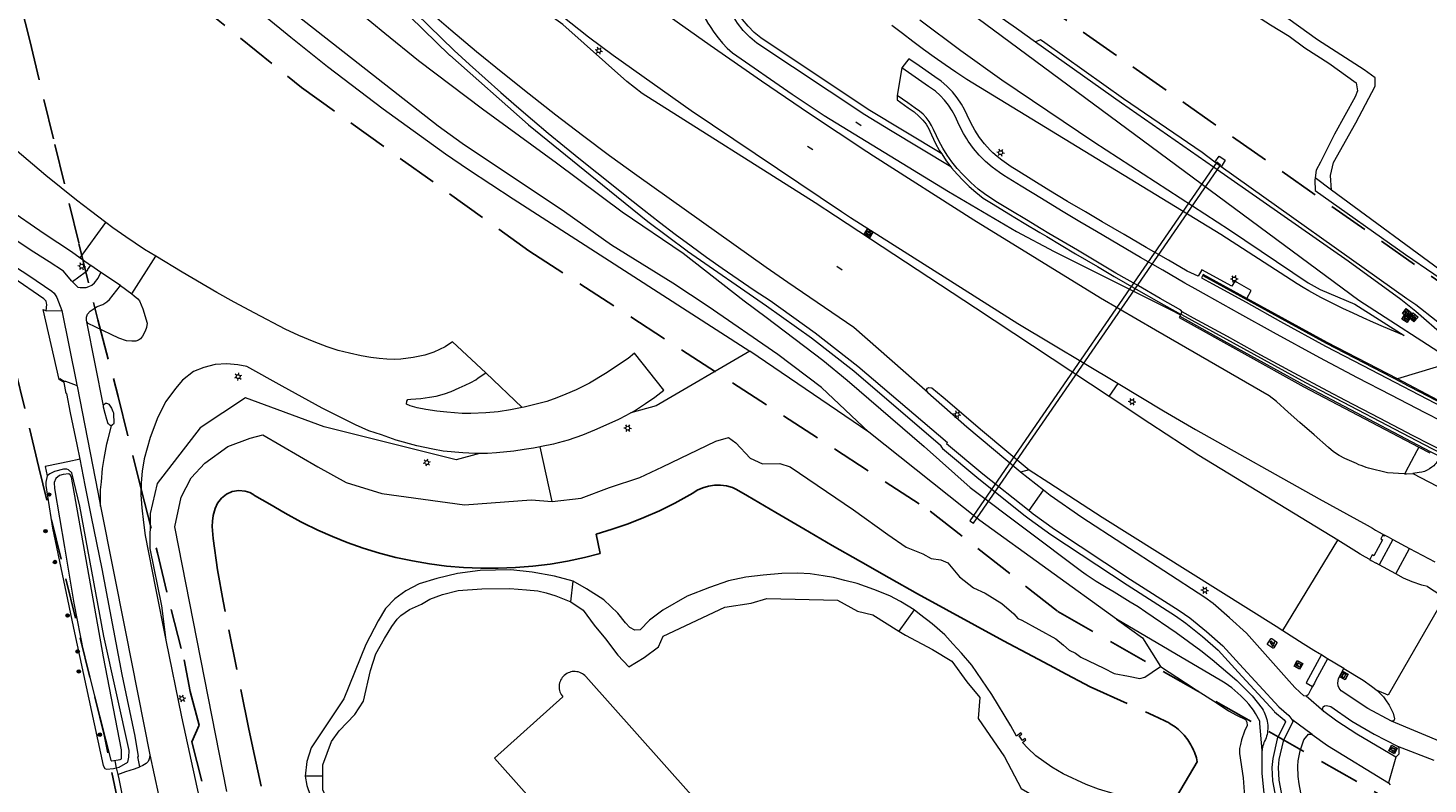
# Model space of a CAD drawing. Header units: metres. Extents: x 89872 to 94585, y 463299 to 469000.
# Tile 59 of 230: x 90674 to 90894, y 464635 to 464753. Entities that reach past the tile are written whole.
import ezdxf
from ezdxf.enums import TextEntityAlignment as Align

# ---------------------------------------------------------------- set-up
doc = ezdxf.new("R2010")
doc.units = ezdxf.units.M
doc.linetypes.add('HIDDEN', pattern=[9.525, 6.35, -3.175])
doc.layers.get('0').update_dxf_attribs({"linetype": 'CONTINUOUS'})
for name, color, linetype, lineweight in [('B-WE-BV-LEUNING-G', 251, 'CONTINUOUS', 13), ('B-WE-GR-BEPLANTING_CULTUUR-G', 251, 'CONTINUOUS', 13), ('B-WE-GR-BOOM-S', 251, 'CONTINUOUS', 13), ('B-WE-IE-TERREINAFSCHEIDING-G', 251, 'CONTINUOUS', 13), ('B-WE-IE-TERREINAFSCHEIDING_KUNSTMATIG_HEKWERK-G', 251, 'CONTINUOUS', 13), ('B-WE-KL-DATA_TELECOM_KAST-S', 251, 'CONTINUOUS', 13), ('B-WE-KL-ET_LS_OV_LICHTMAST-S', 251, 'CONTINUOUS', 13), ('B-WE-KL-GAS_PUT-S', 251, 'CONTINUOUS', 13), ('B-WE-KW-KUNSTWERK_DUIKER-G', 251, 'CONTINUOUS', 13), ('B-WE-OG-TOPOGRAFIE_BEBOUWING-GV', 251, 'CONTINUOUS', 13), ('B-WE-OG-TOPOGRAFIE_HUISNUMMER-T25', 251, 'CONTINUOUS', 13), ('B-WE-OG-TOPOGRAFIE_STRAATNAAM-T18', 251, 'CONTINUOUS', 13), ('B-WE-OG-TOPOGRAFIE_WATER-GV', 251, 'CONTINUOUS', 13), ('B-WE-VH-VERHARDING-GV', 251, 'CONTINUOUS', 13), ('B-WE-VV-VERKEERSTEKEN-G', 251, 'CONTINUOUS', 13), ('K_BALUSTRADE_0', 251, 'CONTINUOUS', 13), ('Percelen', 10, 'HIDDEN', 25), ('Q_CAMERA_0', 251, 'CONTINUOUS', 13)]:
    doc.layers.add(name, color=color, linetype=linetype, lineweight=lineweight)
doc.styles.get("Standard").update_dxf_attribs({"font": 'isocp.shx'})

# ---------------------------------------------------------------- blocks, each defined once
blk = doc.blocks.new('Q_LICHTMAST')
for points in [[(-0.26, 0.15), (-0.52, 0.3)], [(0, 0.3), (0, 0.6)], [(0.26, 0.15), (0.52, 0.3)], [(-0.26, -0.15), (-0.52, -0.3)], [(0, -0.3), (0, -0.6)], [(0.26, -0.15), (0.52, -0.3)]]:
    blk.add_lwpolyline(points)
blk.add_circle((0, 0), 0.3)
blk = doc.blocks.new('Q_TELECOM_KAST')
for points in [[(-0.5, 0.5), (0.5, 0.5), (0.5, -0.5), (-0.5, -0.5)], [(-0.26, 0.26), (0.25, 0.26), (0.25, 0.19), (-0.26, 0.19)], [(-0.26, 0.11), (0.25, 0.11), (0.25, -0.33), (-0.26, -0.33)]]:
    blk.add_lwpolyline(points, close=True)
blk.add_lwpolyline([(-0.44, 0.46), (0.44, 0.46, -0.414214), (0.46, 0.44), (0.46, -0.44, -0.414214), (0.44, -0.46), (-0.44, -0.46, -0.414214), (-0.46, -0.44), (-0.46, 0.44), (-0.46, 0.44), (-0.46, 0.45), (-0.46, 0.45), (-0.46, 0.45), (-0.46, 0.45), (-0.46, 0.45), (-0.46, 0.45), (-0.46, 0.46), (-0.46, 0.46), (-0.46, 0.46), (-0.45, 0.46), (-0.45, 0.46), (-0.45, 0.46), (-0.45, 0.46), (-0.45, 0.46), (-0.45, 0.46), (-0.44, 0.46), (-0.44, 0.46)], format="xyb")
blk.add_circle((-0.18, -0.03), 0.0354)
blk = doc.blocks.new('Q_VERKEERSBORD')
for points in [[(-0.5, 0.5), (0.5, 0.5), (0.5, -0.5), (-0.5, -0.5)], [(-0.37, 0.22), (0.36, 0.22), (0.36, -0.21), (-0.37, -0.21)]]:
    blk.add_lwpolyline(points, close=True)
for points in [[(-0.44, 0.46), (0.44, 0.46, -0.414214), (0.46, 0.44), (0.46, -0.44, -0.414214), (0.44, -0.46), (-0.44, -0.46, -0.414214), (-0.46, -0.44), (-0.46, 0.44), (-0.46, 0.44), (-0.46, 0.45), (-0.46, 0.45), (-0.46, 0.45), (-0.46, 0.45), (-0.46, 0.45), (-0.46, 0.45), (-0.46, 0.46), (-0.46, 0.46), (-0.46, 0.46), (-0.45, 0.46), (-0.45, 0.46), (-0.45, 0.46), (-0.45, 0.46), (-0.45, 0.46), (-0.45, 0.46), (-0.44, 0.46), (-0.44, 0.46)], [(-0.29, 0.16), (0.28, 0.16, -0.414214), (0.3, 0.14), (0.3, -0.13, -0.414214), (0.28, -0.16), (-0.29, -0.16, -0.414214), (-0.31, -0.13), (-0.31, 0.14), (-0.31, 0.14), (-0.31, 0.14), (-0.31, 0.14), (-0.31, 0.15), (-0.31, 0.15), (-0.31, 0.15), (-0.3, 0.15), (-0.3, 0.15), (-0.3, 0.15), (-0.3, 0.16), (-0.3, 0.16), (-0.3, 0.16), (-0.3, 0.16), (-0.29, 0.16), (-0.29, 0.16), (-0.29, 0.16), (-0.29, 0.16), (-0.29, 0.16)]]:
    blk.add_lwpolyline(points, format="xyb")
blk = doc.blocks.new('Q_GASPUT')
blk.add_lwpolyline([(-0.5, 0.5), (0.5, 0.5), (0.5, -0.5), (-0.5, -0.5)], close=True)
for points in [[(-0.44, 0.46), (0.44, 0.46, -0.414214), (0.46, 0.44), (0.46, -0.44, -0.414214), (0.44, -0.46), (-0.44, -0.46, -0.414214), (-0.46, -0.44), (-0.46, 0.44), (-0.46, 0.44), (-0.46, 0.45), (-0.46, 0.45), (-0.46, 0.45), (-0.46, 0.45), (-0.46, 0.45), (-0.46, 0.45), (-0.46, 0.46), (-0.46, 0.46), (-0.46, 0.46), (-0.45, 0.46), (-0.45, 0.46), (-0.45, 0.46), (-0.45, 0.46), (-0.45, 0.46), (-0.45, 0.46), (-0.44, 0.46), (-0.44, 0.46)], [(-0.34, 0.1, 0.380426), (-0.28, -0.18)], [(-0.01, 0.27, 0.240218), (-0.34, 0.1)], [(-0.19, 0.04, 0.853344), (-0.19, -0.03)], [(0.33, 0.11, 0.240191), (-0.01, 0.27)], [(0.18, -0.03, 0.849746), (0.18, 0.04)], [(0.27, -0.18, 0.380426), (0.33, 0.11)], [(-0.28, -0.18, 0.148452), (0.01, -0.26)], [(0.01, -0.26, 0.131742), (0.27, -0.18)]]:
    blk.add_lwpolyline(points, format="xyb")
for points in [[(-0.19, 0.04), (0.18, 0.04)], [(0.18, -0.03), (-0.19, -0.03)]]:
    blk.add_lwpolyline(points)
blk = doc.blocks.new('Camera')
for points in [[(0.406396, 62.309263), (0.406396, 77.666466)], [(2.32688, 79.587679), (17.684498, 79.587679)], [(4.920523, 75.76609), (3.047973, 71.751755), (5.555127, 70.582774), (5.555127, 64.208597), (7.11819, 64.208597), (7.11819, 69.853463), (15.095023, 66.135019), (16.967573, 70.150396), (4.920523, 75.76609)], [(19.606024, 77.666466), (19.606024, 62.309263), (19.606024, 62.309263)], [(17.684498, 60.38805), (2.32688, 60.38805)]]:
    blk.add_lwpolyline(points)
for points in [[(0.406396, 77.666466), (0.406396, 78.727092), (1.266081, 79.587679), (2.32688, 79.587679)], [(17.684498, 79.587679), (18.747382, 79.587679), (19.606024, 78.727092), (19.606024, 77.666466)], [(2.32688, 60.38805), (1.266081, 60.38805), (0.406396, 61.247594), (0.406396, 62.309263)], [(19.606024, 62.309263), (19.606024, 61.247594), (18.747382, 60.38805), (17.684498, 60.38805)]]:
    blk.add_open_spline(points, degree=3)
blk = doc.blocks.new('Q_CAMERA')
blk.add_blockref('Camera', (-0.4, -60.4))
blk = doc.blocks.new('Q_BOOM')
for radius in [0.27, 0.18, 0.09]:
    blk.add_circle((0, 0), radius)

msp = doc.modelspace()

# ---------------------------------------------------------------- linework, layer by layer
at = {"layer": 'B-WE-BV-LEUNING-G'}
msp.add_line((90889.91, 464697.71), (90896.56, 464694.24), dxfattribs=at)
for points in [[(90889.91, 464697.71), (90878.08, 464703.82), (90858.77, 464714.42)], [(90918.34, 464675.03), (90915.15, 464676.52), (90906.15, 464680.93), (90894.4, 464686.83), (90875.05, 464696.99), (90862.07, 464704.16), (90855.14, 464708.02)]]:
    msp.add_lwpolyline(points, dxfattribs=at)
at = {"layer": 'B-WE-GR-BEPLANTING_CULTUUR-G'}
for p, q in [((90878.89, 464727.89), (90876.31, 464729.79)), ((90756.59, 464679.05), (90754.73, 464687.61)), ((90759.51, 464663.28), (90759.91, 464666.55)), ((90813.39, 464662.04), (90811.01, 464658.7)), ((90688.18, 464637.26), (90688.42, 464636.21)), ((90720.59, 464635.95), (90717.81, 464635.95))]:
    msp.add_line(p, q, dxfattribs=at)
msp.add_lwpolyline([(90845.14, 464660.59), (90849.22, 464657.65), (90852.07, 464653.12)], dxfattribs=at)
at = {"layer": 'B-WE-IE-TERREINAFSCHEIDING-G'}
for q in [(90855.21, 464708.39), (90855.46, 464708.79)]:
    msp.add_line((90855.27, 464708.39), q, dxfattribs=at)
for points in [[(90918.63, 464675.62), (90914.77, 464677.43), (90894.7, 464687.28), (90874.87, 464697.62), (90855.42, 464708.31), (90855.27, 464708.39)], [(90682.51, 464685.64), (90680.57, 464685.25), (90679.33, 464684.99), (90677.05, 464684.53), (90677.37, 464683.04)]]:
    msp.add_lwpolyline(points, dxfattribs=at)
at = {"layer": 'B-WE-IE-TERREINAFSCHEIDING_KUNSTMATIG_HEKWERK-G'}
msp.add_line((90687.95, 464638.33), (90688.18, 464637.26), dxfattribs=at)
at = {"layer": 'B-WE-KW-KUNSTWERK_DUIKER-G'}
msp.add_lwpolyline([(90861.49, 464731.81), (90860.88, 464732.25), (90822.14, 464676.01), (90822.72, 464675.62), (90861.49, 464731.81)], dxfattribs=at)
at = {"layer": 'B-WE-OG-TOPOGRAFIE_BEBOUWING-GV'}
for points in [[(90782.2, 464628.71), (90761.88, 464651.55), (90761.71, 464651.72), (90761.53, 464651.87), (90761.34, 464652), (90761.13, 464652.11), (90760.91, 464652.2), (90760.69, 464652.28), (90760.46, 464652.32), (90760.22, 464652.35), (90759.99, 464652.35), (90759.75, 464652.33), (90759.52, 464652.28), (90759.3, 464652.22), (90759.08, 464652.13), (90758.87, 464652.02), (90758.67, 464651.89), (90758.49, 464651.75), (90758.32, 464651.58), (90758.17, 464651.4), (90758.04, 464651.21), (90757.92, 464651), (90757.83, 464650.78), (90757.76, 464650.56), (90757.71, 464650.33), (90757.69, 464650.09), (90757.69, 464649.86)], [(90757.69, 464649.86), (90757.71, 464649.62), (90757.75, 464649.39), (90757.82, 464649.16), (90757.9, 464648.95), (90758.01, 464648.74), (90758.14, 464648.54), (90758.29, 464648.36), (90747.53, 464638.78), (90767.48, 464616.37), (90776.02, 464623.97), (90782.42, 464616.78)]]:
    msp.add_lwpolyline(points, dxfattribs=at)
at = {"layer": 'B-WE-OG-TOPOGRAFIE_STRAATNAAM-T18'}
for p, q in [((90804.24, 464738.57), (90805.08, 464738.03)), ((90796.65, 464734.76), (90797.49, 464734.22)), ((90801.28, 464715.93), (90802.11, 464715.38))]:
    msp.add_line(p, q, dxfattribs=at)
at = {"layer": 'B-WE-OG-TOPOGRAFIE_WATER-GV'}
for p, q in [((90861.6, 464731.52), (90860.57, 464732.24)), ((90806.29, 464689.9), (90787.59, 464702.63)), ((90823.7, 464676.04), (90806.29, 464689.9)), ((90845.14, 464660.59), (90823.7, 464676.04))]:
    msp.add_line(p, q, dxfattribs=at)
for points in [[(90878.89, 464727.89), (90878.75, 464730.18), (90879.19, 464732.2), (90882.69, 464738.43), (90885.73, 464744.18), (90885.73, 464745.48), (90884.04, 464746.76), (90876.7, 464751.45), (90870.74, 464755.75), (90860.57, 464762.8), (90851.61, 464769.17), (90846.33, 464773.39), (90840.7, 464776.66), (90839.62, 464777.07), (90838.76, 464776.72), (90837.94, 464775.91), (90837.32, 464774.95), (90836.18, 464772.97), (90833.01, 464765.76), (90831.88, 464761.65)], [(90862.91, 464758), (90869.31, 464753.79), (90872.25, 464752.03), (90874.71, 464750.21), (90878.48, 464747.81), (90882.75, 464744.68), (90882.98, 464743.46), (90882.6, 464742.5), (90879.38, 464736.65), (90877.15, 464732.24), (90876.46, 464730.99), (90876.31, 464729.79)], [(90825.99, 464755.69), (90829.46, 464753.27), (90832.46, 464751.15)], [(90860.57, 464732.24), (90858.62, 464733.77), (90846.27, 464742.21), (90833.93, 464750.96), (90833.22, 464751.44), (90832.46, 464751.15)], [(90832.46, 464751.15), (90845.95, 464741.56), (90860.39, 464731.55), (90881.49, 464716.76), (90889.79, 464710.74), (90892.15, 464708.89), (90896.67, 464704.9), (90899.05, 464703.03)], [(90860.57, 464732.24), (90861.26, 464733.21), (90861.67, 464732.92)], [(90861.67, 464732.92), (90862.2, 464732.55), (90861.6, 464731.52)], [(90898.5, 464704.74), (90895.31, 464707.36), (90892.12, 464709.89), (90890.73, 464710.83), (90861.6, 464731.52)], [(90876.31, 464729.79), (90876.26, 464729.45), (90876.34, 464727.81)], [(90876.34, 464727.81), (90890.51, 464717.76), (90899.38, 464711.72), (90900.66, 464711.68)], [(90900.49, 464712.69), (90897.69, 464714.06), (90878.89, 464727.89)], [(90787.59, 464702.63), (90772.91, 464694.01), (90768.94, 464692.94)], [(90745.18, 464686.56), (90741.54, 464685.58), (90720.81, 464690.76), (90708.46, 464695.28), (90701.37, 464690.59), (90694.59, 464681.84), (90693.49, 464677.12), (90693.44, 464671.65), (90695.27, 464662.65), (90695.99, 464657.27)], [(90768.94, 464692.94), (90768.2, 464692.52), (90767, 464691.89), (90765.51, 464691.19), (90763.24, 464690.22), (90761.36, 464689.44), (90759.11, 464688.67), (90757.54, 464688.21), (90756.78, 464688.02), (90754.92, 464687.65), (90754.73, 464687.61)], [(90705.52, 464633.54), (90697.38, 464675.05), (90698.35, 464679.71), (90699.93, 464682.72), (90702.11, 464685.04), (90705.68, 464687.63), (90709.21, 464688.96), (90711.2, 464689.5), (90719.8, 464684.46), (90724.25, 464682.02), (90729.85, 464680.27), (90742.86, 464678.51), (90753.28, 464679.31), (90756.59, 464679.05)], [(90756.59, 464679.05), (90761.12, 464679.54), (90765.57, 464681.21), (90770.36, 464682.79), (90773.91, 464684.44), (90782.29, 464688.49), (90784.26, 464689.04), (90785.4, 464688.22), (90787.64, 464685.82), (90789.62, 464684.91), (90792.32, 464684.99), (90793.94, 464684.46), (90803.9, 464677.73), (90809.27, 464673.84), (90812.16, 464671.85), (90814.75, 464670.8), (90816.06, 464670.08), (90817.61, 464669.87), (90818.67, 464669.38)], [(90754.73, 464687.61), (90753.66, 464687.41), (90752.21, 464687.18), (90750.56, 464686.92), (90747.84, 464686.68), (90746.44, 464686.54), (90745.18, 464686.56)], [(90677.37, 464683.04), (90677.14, 464682.07), (90677.14, 464681.53), (90678.18, 464674.86), (90681.61, 464658.4), (90686.14, 464637.61), (90686.37, 464637.12), (90686.65, 464637.01), (90687.74, 464637.15), (90688.18, 464637.26)], [(90681.21, 464683.51), (90680.72, 464684), (90680.44, 464684.09), (90679.9, 464684.09), (90678.49, 464683.72), (90677.78, 464683.38), (90677.37, 464683.04)], [(90679.26, 464683.09), (90678.69, 464682.61), (90678.46, 464681.98), (90678.48, 464681.04), (90680.08, 464671.87), (90681.51, 464663.09), (90683.03, 464655.36), (90687.35, 464638.45), (90687.52, 464638.36), (90688.78, 464638.54), (90689.02, 464638.66), (90689, 464640.05), (90686.17, 464654.66), (90681.15, 464682.86)], [(90681.15, 464682.86), (90680.98, 464683.2), (90680.75, 464683.34), (90679.86, 464683.26), (90679.26, 464683.09)], [(90688.18, 464637.26), (90688.63, 464637.37), (90689.98, 464638.11), (90690.18, 464638.91), (90690.19, 464639.97), (90686.24, 464657.89), (90682.45, 464678.3), (90681.21, 464683.51)], [(90818.67, 464669.38), (90820.53, 464667.2), (90822.71, 464665.47), (90824.54, 464664.62), (90827.15, 464663), (90829.04, 464661.41), (90829.65, 464660.65), (90830.28, 464660.42), (90835.61, 464657.47), (90836.82, 464656.49), (90837.71, 464655.7), (90838.74, 464655.25), (90839.58, 464654.59), (90843.18, 464652.9), (90844.8, 464652.04), (90847.05, 464651.63), (90848.81, 464651.24), (90849.61, 464651.45), (90850.73, 464652.26), (90852.07, 464653.12)], [(90759.91, 464666.55), (90756.95, 464667.32), (90753.44, 464667.96), (90750.13, 464668.29), (90745.32, 464668.2), (90741.74, 464667.75), (90738.47, 464666.97), (90735.7, 464666.13), (90733.63, 464665.01), (90731.9, 464663.78), (90730.43, 464662.24), (90729.27, 464660.29), (90727.36, 464656.6), (90723.92, 464648.07), (90718.77, 464640.36), (90718.07, 464638.23), (90717.81, 464635.95)], [(90813.39, 464662.04), (90811.24, 464663.33), (90809.56, 464664.21), (90807.06, 464665.24), (90804.44, 464666.14), (90802.5, 464666.65), (90800.76, 464667.08), (90799.11, 464667.37), (90797.06, 464667.66), (90795.16, 464667.78), (90792.62, 464667.74), (90789.69, 464667.46), (90786.97, 464667.16), (90784.27, 464666.58), (90781.29, 464665.52), (90777.76, 464664.18), (90773.95, 464661.97), (90771.86, 464660.4), (90770.42, 464658.89), (90769.56, 464658.85), (90768.76, 464659.28), (90768.1, 464660.01), (90766.9, 464661.51), (90764.72, 464663.58), (90761.99, 464665.34), (90759.91, 464666.55)], [(90720.59, 464635.95), (90720.59, 464637.72), (90721.97, 464641.35), (90723.19, 464643.06), (90725.64, 464645.63), (90726.99, 464647.7), (90728.08, 464652.52), (90728.93, 464655.15), (90730.26, 464657.53), (90731.42, 464659.41), (90732.29, 464660.58), (90732.84, 464661.14), (90734.23, 464662.09), (90736.11, 464662.93), (90737.42, 464663.72), (90739.4, 464664.42), (90741.84, 464665.07), (90745.56, 464665.31), (90749.96, 464665.4), (90752.56, 464665.19), (90754.32, 464664.99), (90755.63, 464664.72), (90757.16, 464664.24), (90759.51, 464663.28)], [(90759.51, 464663.28), (90761.47, 464661.98), (90763.21, 464659.64), (90764.95, 464657.47), (90766.89, 464654.93), (90768.64, 464653.11), (90771.05, 464654.55), (90773.27, 464656.21), (90774, 464657.88), (90783.67, 464662.44), (90787.83, 464663.08), (90790.27, 464663.79), (90801.35, 464663.52), (90804.5, 464661.82), (90806.92, 464661.24), (90811.01, 464658.7)], [(90822.44, 464653.33), (90820.82, 464655.23), (90819.49, 464656.7), (90818.21, 464658.11), (90816.24, 464659.85), (90814.24, 464661.37), (90813.39, 464662.04)], [(90868, 464639.98), (90867.65, 464644.22), (90867.62, 464644.56), (90866.97, 464645.77), (90866.63, 464646.27), (90866.28, 464646.76), (90865.9, 464647.23), (90865.51, 464647.68), (90865.1, 464648.12), (90864.67, 464648.55), (90864.21, 464648.98), (90863.73, 464649.39), (90863.23, 464649.78), (90862.72, 464650.15), (90862.2, 464650.51), (90861.67, 464650.85), (90845.14, 464660.59)], [(90811.01, 464658.7), (90812.04, 464658.06), (90816.28, 464655.82), (90819.33, 464653.99), (90821.64, 464650.74), (90823.7, 464648.29), (90823.45, 464644.97), (90827.58, 464638.98), (90830.21, 464634.01), (90836.03, 464630.59), (90840.47, 464629.22), (90846.38, 464629.54), (90851.09, 464627.34)], [(90695.99, 464657.27), (90698.45, 464645.22), (90701.2, 464632.56)], [(90853.43, 464630.31), (90853.39, 464630.36), (90852.74, 464630.79), (90847.58, 464632.5), (90844.78, 464633.17), (90842.34, 464633.9), (90840.39, 464634.63), (90836.8, 464636.28), (90835, 464637.36), (90832.47, 464639.14), (90831.26, 464640.31), (90830.41, 464641.22), (90830.93, 464641.64), (90830.83, 464641.82), (90830.41, 464641.51), (90829.86, 464642.25), (90830.29, 464642.55), (90830.15, 464642.73), (90829.47, 464642.21), (90828.55, 464643.85), (90825.57, 464648.75), (90822.44, 464653.33)], [(90852.07, 464653.12), (90856, 464650.6), (90857.82, 464649.38), (90860.94, 464647.38)], [(90860.94, 464647.38), (90862.74, 464646.2), (90863.98, 464645.53), (90865.4, 464644.84), (90865.62, 464644.43), (90865.65, 464643.86), (90865.25, 464642.97), (90864.78, 464641.61), (90864.6, 464640.9), (90864.44, 464640.25), (90864.43, 464639.47), (90865.02, 464635.68), (90865.22, 464632.72), (90865.01, 464629.8)], [(90867.49, 464628.35), (90867.68, 464628.83), (90867.86, 464629.32), (90868.03, 464629.82), (90868.17, 464630.32), (90868.3, 464630.82), (90868.36, 464631.1), (90868.41, 464631.38), (90868.43, 464631.67), (90868.44, 464631.95), (90868.43, 464632.24), (90868, 464636.35), (90868, 464639.98)], [(90717.81, 464635.95), (90718.1, 464634.47), (90718.64, 464632.95), (90730.61, 464616.76), (90731.46, 464614.67), (90731.53, 464612.67), (90731.19, 464610.86), (90730.57, 464608.74), (90729.64, 464607.13), (90728.57, 464605.67), (90725.21, 464601.85), (90722.31, 464598.34), (90720.96, 464596.25), (90720.3, 464594.14)], [(90722.67, 464594.59), (90723.74, 464596.9), (90728.3, 464601.42), (90731.48, 464605.98), (90733.49, 464609.61), (90733.74, 464614.35), (90731.99, 464618.78), (90721.75, 464631.24), (90720.59, 464633.77), (90720.59, 464635.95)]]:
    msp.add_lwpolyline(points, dxfattribs=at)
at = {"layer": 'B-WE-VH-VERHARDING-GV'}
for p, q in [((90811.45, 464747.06), (90810.75, 464742.71)), ((90819.17, 464731.51), (90809.67, 464737.24)), ((90682.52, 464717.25), (90686.57, 464722.8)), ((90682.52, 464717.25), (90684.14, 464716.1)), ((90690.61, 464711.59), (90694.38, 464717.5)), ((90682.16, 464712.63), (90681.33, 464713.5)), ((90688.85, 464712.92), (90685.78, 464714.93)), ((90688.85, 464712.92), (90690.61, 464711.59)), ((90677.2, 464708.96), (90679.66, 464709)), ((90686.17, 464694.03), (90683.57, 464707.19)), ((90855.21, 464708.39), (90855.19, 464708.33)), ((90898.11, 464700.94), (90889.23, 464698.25)), ((90746.18, 464699.2), (90751.86, 464693.77)), ((90895.6, 464694.94), (90889.23, 464698.25)), ((90843.98, 464695.48), (90845.41, 464697.53)), ((90686.92, 464688.83), (90687.33, 464690.48)), ((90687.33, 464690.48), (90687.45, 464690.97)), ((90892.62, 464687.56), (90894.32, 464686.67)), ((90879.89, 464672.94), (90858.09, 464686.25)), ((90831.43, 464683.97), (90830.09, 464683.61)), ((90833.69, 464680.81), (90830.09, 464683.61)), ((90831.43, 464683.97), (90834.51, 464681.98)), ((90891.64, 464683.44), (90896.65, 464680.82)), ((90831.44, 464677.59), (90833.69, 464680.81)), ((90888.05, 464673.3), (90887.21, 464673.76)), ((90871.23, 464658.8), (90879.89, 464672.94)), ((90888.5, 464673.06), (90886.36, 464669.09)), ((90888.05, 464673.3), (90888.5, 464673.06)), ((90888.5, 464673.06), (90891.15, 464671.67)), ((90888.99, 464667.68), (90891.15, 464671.67)), ((90886.36, 464669.09), (90885.91, 464669.33)), ((90888.99, 464667.68), (90886.36, 464669.09)), ((90877.32, 464655), (90877.83, 464654.66)), ((90880.84, 464652.83), (90878.28, 464654.36)), ((90876.21, 464650.55), (90875.91, 464650.01)), ((90877.68, 464646.06), (90874.94, 464648.49)), ((90887.79, 464648.62), (90886.04, 464649.38)), ((90875.84, 464642.47), (90872.68, 464644.85)), ((90896.56, 464641.11), (90888.3, 464644.56)), ((90693.47, 464639.26), (90697.68, 464619.99)), ((90888.98, 464638.93), (90887.86, 464634.87)), ((90889.27, 464640.64), (90894.96, 464638.47)), ((90887.86, 464634.87), (90888.12, 464634.55))]:
    msp.add_line(p, q, dxfattribs=at)
for points in [[(90638.03, 464825.54), (90647.77, 464819.28), (90657.42, 464812.7), (90673.09, 464802.39), (90676.93, 464799.69), (90680.68, 464796.87), (90684.34, 464793.93), (90687.71, 464791.05), (90690.98, 464788.07), (90694.17, 464784.99), (90703.95, 464775.88), (90716.07, 464764.25), (90730.31, 464752.48), (90735.6, 464748.19), (90745.68, 464740.62)], [(90725.99, 464782.05), (90737.92, 464772.37), (90753.72, 464758.75), (90762.32, 464751.91), (90766.15, 464749.06), (90778.41, 464740.37), (90802.02, 464724.52)], [(90801.05, 464723.8), (90797.87, 464725.88), (90770.71, 464743.02), (90768.32, 464744.9), (90758.25, 464753.86), (90755.86, 464755.57), (90742.62, 464765.55), (90730.08, 464775.58), (90724.47, 464780.46)], [(90898.11, 464700.94), (90883.16, 464710.58), (90789.44, 464779.97)], [(90773.38, 464774.99), (90774.35, 464774.41), (90775.45, 464773.63), (90776.41, 464772.67), (90777.18, 464771.56), (90777.76, 464770.34), (90778.13, 464769.04), (90779.36, 464758.36), (90779.55, 464757.51), (90779.79, 464756.67), (90780.1, 464755.85), (90780.47, 464755.05), (90780.9, 464754.29), (90780.94, 464754.23), (90781.39, 464753.56), (90781.98, 464752.64), (90782.63, 464751.77), (90783.33, 464750.93), (90784.08, 464750.14), (90784.88, 464749.4), (90794.28, 464742.91), (90799.28, 464739.6), (90807.75, 464734.41)], [(90817.72, 464733.55), (90806.2, 464740.51), (90789.32, 464751.74), (90788.28, 464752.61), (90787.33, 464753.58), (90786.48, 464754.65), (90785.75, 464755.8), (90785.13, 464757.02), (90784.64, 464758.3), (90784.28, 464759.62), (90782.6, 464769.6), (90782.59, 464769.65), (90782.32, 464770.87), (90782.28, 464771.01), (90781.6, 464772.82), (90781.52, 464772.98), (90780.54, 464774.65), (90780.45, 464774.79), (90779.2, 464776.28), (90779.08, 464776.4), (90778.86, 464776.59)], [(90809.67, 464737.24), (90805.66, 464739.66), (90788.72, 464750.93), (90787.6, 464751.87), (90786.58, 464752.92), (90785.67, 464754.07), (90784.88, 464755.31), (90784.21, 464756.62), (90783.69, 464757.99), (90783.3, 464759.4), (90781.62, 464769.43), (90781.35, 464770.65), (90780.66, 464772.47), (90779.68, 464774.15), (90779.2, 464774.72)], [(90793.57, 464713.39), (90790.16, 464715.72), (90769.9, 464730.15), (90765.61, 464733.26), (90761.36, 464736.42), (90757.15, 464739.64), (90752.97, 464742.9), (90748.83, 464746.21), (90744.73, 464749.57), (90740.67, 464752.98), (90736.65, 464756.43), (90717.3, 464773.1)], [(90717.3, 464773.1), (90741.19, 464749.78), (90743.62, 464747.56), (90746.06, 464745.36), (90748.52, 464743.19), (90750.99, 464741.03), (90753.49, 464738.9), (90755.99, 464736.79), (90758.52, 464734.71), (90761.06, 464732.65), (90763.61, 464730.61), (90766.19, 464728.59), (90768.59, 464726.64), (90771.01, 464724.72), (90773.45, 464722.83), (90775.91, 464720.96), (90778.39, 464719.12), (90780.83, 464717.35), (90783.29, 464715.61), (90785.77, 464713.89), (90788.27, 464712.2), (90790.79, 464710.53), (90797.89, 464705.48), (90804.54, 464700.28), (90818.63, 464688.26), (90818.5, 464688.13), (90824.15, 464683.36), (90831.44, 464677.59)], [(90691.56, 464771.55), (90715.56, 464751.87)], [(90806.29, 464689.9), (90798.87, 464696.89), (90792.01, 464702.11), (90781.07, 464709.64), (90775.51, 464713.3), (90765.92, 464719.24), (90758.55, 464724.44), (90742.46, 464735.18), (90738.73, 464737.93), (90701.04, 464767.46)], [(90728.1, 464761.16), (90740.5, 464749.06), (90740.53, 464749.03), (90752.83, 464738.15), (90752.86, 464738.12), (90765.57, 464727.8), (90771.62, 464722.97), (90777.79, 464718.33), (90777.82, 464718.3), (90790.21, 464709.71), (90797.29, 464704.68), (90803.91, 464699.51), (90817.54, 464687.87), (90817.55, 464687.81), (90817.68, 464687.57), (90817.86, 464687.36), (90823.53, 464682.58), (90830.82, 464676.8), (90831.43, 464676.32), (90831.47, 464676.29), (90834.83, 464673.87), (90834.86, 464673.85), (90846.83, 464665.96), (90854.42, 464661.11), (90856.04, 464659.96), (90858.66, 464657.86), (90861.13, 464655.69), (90864.27, 464652.26), (90869.88, 464646.13), (90869.97, 464646.05), (90871.45, 464644.76), (90871.68, 464644.48), (90870.34, 464641.78), (90869.66, 464638.72), (90869.53, 464637.31), (90869.65, 464635.19), (90871.88, 464623.3)], [(90807.02, 464733.22), (90805.99, 464733.88), (90796.99, 464739.83), (90789.44, 464744.95), (90781.4, 464750.57), (90774.04, 464755.72), (90772.7, 464756.88), (90771.88, 464757.81), (90771.13, 464758.88)], [(90630.75, 464756.31), (90633.72, 464751.91), (90635.76, 464749.03), (90638.51, 464745.32), (90640.7, 464742.5), (90643.28, 464739.48), (90645.99, 464736.54), (90647.43, 464735.06), (90650.31, 464732.27), (90652.48, 464730.28), (90654.71, 464728.39), (90656.21, 464727.2), (90658.33, 464725.51), (90661.94, 464722.88), (90666.72, 464719.51), (90670.31, 464717.21), (90674.46, 464714.5), (90678.08, 464712.01), (90678.42, 464711.69), (90678.88, 464711.05), (90679.66, 464709)], [(90686.57, 464722.8), (90684.15, 464724.61), (90681.96, 464726.29), (90677.13, 464730.16), (90672.27, 464734.29), (90670.81, 464735.56), (90666.89, 464739.21), (90664.11, 464741.95), (90659.83, 464746.29), (90658.08, 464748.18), (90653.91, 464752.81), (90652.36, 464754.62)], [(90814.27, 464754.61), (90820.74, 464749.76), (90827.15, 464745.17), (90841.61, 464735.47), (90862.91, 464721.66), (90875.21, 464713.33), (90877.1, 464712.28), (90882.55, 464709.97), (90890.3, 464705.09), (90888.68, 464705.75), (90887.07, 464706.42), (90885.46, 464707.12), (90883.86, 464707.83), (90882.27, 464708.56), (90880.69, 464709.3), (90879.12, 464710.06), (90878.16, 464710.54), (90877.21, 464711.03), (90876.27, 464711.54), (90875.34, 464712.07), (90874.42, 464712.61), (90873.5, 464713.17), (90872.6, 464713.74), (90861.55, 464720.93), (90821.66, 464745.21), (90819.94, 464746.37), (90818.24, 464747.55), (90816.55, 464748.74), (90814.87, 464749.95), (90813.2, 464751.18), (90811.55, 464752.42), (90809.91, 464753.68)], [(90715.56, 464751.87), (90721.35, 464747.25), (90730.09, 464740.6), (90739.87, 464733.57), (90743.44, 464731.11), (90750.47, 464726.52), (90787.59, 464702.63)], [(90865.58, 464710.89), (90866.27, 464712.15), (90863.7, 464713.57), (90863.27, 464712.78), (90858.54, 464715.39), (90857.96, 464714.37), (90856.26, 464715.14), (90853.29, 464716.86), (90849.82, 464718.89), (90846.35, 464720.9), (90842.91, 464722.89), (90840.27, 464724.45), (90837.46, 464726.1), (90834.52, 464727.89), (90829.41, 464731.04), (90828.63, 464731.52), (90827.88, 464732.04), (90827.14, 464732.58), (90826.42, 464733.15), (90825.72, 464733.74), (90825.34, 464734.12), (90824.45, 464735.11), (90823.64, 464736.15), (90822.91, 464737.26), (90822.27, 464738.42), (90821.71, 464739.62), (90821.3, 464740.51), (90820.81, 464741.36), (90820.15, 464742.36), (90819.39, 464743.3), (90818.55, 464744.16), (90817.63, 464744.94), (90816.65, 464745.63), (90814.17, 464747.35), (90812.57, 464748.46), (90811.45, 464747.06)], [(90857.51, 464712.39), (90855.87, 464713.3), (90852.4, 464715.3), (90848.93, 464717.32), (90845.47, 464719.35), (90842.01, 464721.38), (90839.41, 464722.9), (90836.53, 464724.62), (90833.36, 464726.54), (90830.18, 464728.49), (90829.49, 464728.9), (90828.81, 464729.32), (90828.13, 464729.75), (90827.45, 464730.19), (90826.78, 464730.63), (90825.66, 464731.45), (90824.6, 464732.36), (90823.62, 464733.35), (90822.71, 464734.41), (90821.89, 464735.53), (90821.65, 464735.92), (90821.14, 464736.75), (90820.68, 464737.64), (90820.24, 464738.55), (90819.82, 464739.46), (90819.34, 464740.33), (90818.8, 464741.18), (90818.17, 464741.97), (90817.49, 464742.71), (90816.74, 464743.37), (90816.12, 464743.83), (90815.67, 464744.14), (90811.45, 464747.06)], [(90810.75, 464742.71), (90810.72, 464742.03), (90812.45, 464740.77), (90813.4, 464740.13), (90814.15, 464739.49), (90814.76, 464738.86), (90815.02, 464738.54), (90815.26, 464738.2), (90815.48, 464737.85), (90815.68, 464737.48), (90815.85, 464737.11), (90816.71, 464735.28), (90817.4, 464734.05), (90817.72, 464733.55)], [(90855.46, 464708.79), (90855.25, 464709.03), (90851.99, 464710.86), (90848.59, 464712.85), (90845.06, 464714.84), (90842.42, 464716.39), (90839.01, 464718.43), (90834.53, 464721.06), (90833.34, 464721.8), (90831.01, 464723.19), (90828.55, 464724.67), (90827.5, 464725.29), (90826.46, 464725.93), (90825.44, 464726.6), (90824.44, 464727.3), (90823.45, 464728.02), (90822.27, 464729.08), (90821.02, 464730.31), (90820.15, 464731.27), (90819.33, 464732.29), (90818.58, 464733.34), (90817.89, 464734.44), (90817.27, 464735.59), (90816.89, 464736.4), (90816.42, 464737.37), (90816.11, 464738.03), (90815.73, 464738.66), (90815.3, 464739.24), (90814.79, 464739.77), (90814.24, 464740.24), (90813.58, 464740.74), (90812.43, 464741.55), (90810.75, 464742.71)], [(90745.68, 464740.62), (90757.29, 464732.16), (90767.6, 464724.46), (90777.13, 464717.96), (90786.73, 464710.48), (90790.2, 464707.95), (90799.08, 464701.22), (90802.91, 464698.05), (90814.99, 464687.67), (90822.17, 464681.22), (90839.64, 464668.12), (90840.4, 464667.58), (90841.17, 464667.06), (90841.96, 464666.55), (90842.75, 464666.06), (90843.55, 464665.59), (90844.81, 464664.84), (90846.06, 464664.09), (90847.31, 464663.31), (90848.54, 464662.53), (90849.76, 464661.72), (90854.49, 464658.49), (90858.39, 464655.67), (90860.19, 464654.25), (90864.04, 464650.92), (90866.44, 464648.54), (90867.99, 464646.54), (90868.15, 464646.28), (90868.3, 464646), (90868.43, 464645.72), (90868.55, 464645.43), (90868.65, 464645.14), (90868.74, 464644.84), (90868.8, 464644.54), (90868.85, 464644.24), (90868.88, 464643.94), (90868.89, 464643.64), (90868.89, 464643.34), (90868.87, 464643.04), (90868.83, 464642.76), (90868.78, 464642.48), (90868.7, 464642.21), (90868.62, 464641.94), (90868.51, 464641.68), (90868.39, 464641.42), (90868.29, 464641.2), (90868.2, 464640.96), (90868.12, 464640.72), (90868.06, 464640.48), (90868.02, 464640.23), (90868, 464639.98)], [(90658.66, 464734.33), (90661.78, 464731.74), (90666.47, 464728.21), (90670.94, 464725.14), (90676.89, 464721.09), (90681.15, 464718.23), (90682.52, 464717.25)], [(90851.27, 464705.9), (90842.62, 464710.9), (90822.76, 464723.14), (90807.02, 464733.22)], [(90807.75, 464734.41), (90818.78, 464727.65), (90829.46, 464721.38), (90835.37, 464718.25), (90853.55, 464709.15), (90855.19, 464708.33)], [(90817.72, 464733.55), (90818.43, 464732.45), (90819.17, 464731.51)], [(90681.33, 464713.5), (90681.19, 464713.65), (90679.9, 464715.16), (90677.68, 464716.64), (90675.27, 464718.14), (90669.92, 464721.62), (90665.53, 464724.58), (90662.45, 464726.79), (90658.3, 464729.97), (90656.27, 464731.59)], [(90819.17, 464731.51), (90819.26, 464731.38), (90820.15, 464730.36), (90821.08, 464729.37), (90822.05, 464728.43), (90823.08, 464727.53), (90824.23, 464726.6), (90825.79, 464725.66), (90828.25, 464724.14), (90830.68, 464722.67), (90833.13, 464721.23), (90834.21, 464720.58), (90838.71, 464717.9), (90842.15, 464715.89), (90844.81, 464714.33), (90848.26, 464712.33), (90851.74, 464710.36), (90855.21, 464708.39)], [(90802.02, 464724.52), (90803.43, 464723.58), (90829.67, 464706.96), (90845.41, 464697.53)], [(90694.38, 464717.5), (90692.6, 464718.57), (90689.7, 464720.54), (90687.67, 464721.97), (90686.57, 464722.8)], [(90843.98, 464695.48), (90823.03, 464709.35), (90801.05, 464723.8)], [(90684.14, 464716.1), (90683.61, 464715.35), (90683.68, 464715.27), (90683.3, 464714.93), (90681.33, 464713.5)], [(90685.78, 464714.93), (90684.18, 464716.07), (90684.14, 464716.1)], [(90746.18, 464699.2), (90740.97, 464704.09), (90739.81, 464703.31), (90738.03, 464702.43), (90736.59, 464701.99), (90734.79, 464701.61), (90732.85, 464701.33), (90731.85, 464701.29), (90730.64, 464701.35), (90729.43, 464701.45), (90728.15, 464701.64), (90726.62, 464701.9), (90724.77, 464702.29), (90723.02, 464702.71), (90721.28, 464703.31), (90719.25, 464704.05), (90716.83, 464705.04), (90714.68, 464706.08), (90709.94, 464708.55), (90706.69, 464710.28), (90703.95, 464711.79), (90698.55, 464715), (90694.38, 464717.5)], [(90677.2, 464708.96), (90677.27, 464709.92), (90677.26, 464710.16), (90677.17, 464710.46), (90676.84, 464710.82), (90671.98, 464714.18)], [(90682.16, 464712.63), (90682.53, 464712.57), (90682.93, 464712.57), (90683.46, 464712.62), (90683.89, 464712.74), (90684.34, 464712.97), (90684.75, 464713.32), (90685.35, 464714.06), (90685.78, 464714.93)], [(90815.52, 464696.13), (90803.94, 464706.31), (90793.57, 464713.39)], [(90865.58, 464710.89), (90858.77, 464714.62), (90858.55, 464714.2), (90858.51, 464714.13)], [(90858.51, 464714.13), (90860.24, 464713.18), (90865.49, 464710.28), (90870.89, 464707.28), (90877.96, 464703.41), (90883.83, 464700.35), (90897.67, 464693.13), (90917.58, 464683.26), (90921.52, 464681.44)], [(90683.53, 464707.93), (90683.7, 464708.41), (90684.07, 464708.86), (90684.57, 464709.19), (90685.19, 464709.6), (90686.06, 464709.95), (90686.73, 464710.35), (90687.15, 464710.7), (90688.85, 464712.92)], [(90690.61, 464711.59), (90691.01, 464711.28), (90691.6, 464710.81), (90691.84, 464710.49), (90692.37, 464709.23), (90693.06, 464707.02), (90692.94, 464706.34), (90692.75, 464705.75), (90692.31, 464704.98), (90692.01, 464704.55), (90691.69, 464704.33), (90691.28, 464704.17), (90690.61, 464704.16), (90689.82, 464704.24), (90688.61, 464704.65), (90684.88, 464706.44), (90683.77, 464706.97), (90683.57, 464707.19)], [(90920.63, 464679.64), (90920.36, 464679.76), (90915.03, 464682.3), (90909.58, 464684.94), (90904.25, 464687.56), (90898.94, 464690.23), (90893.6, 464692.93), (90888.27, 464695.68), (90882.96, 464698.45), (90877.06, 464701.58), (90869.81, 464705.53), (90864.48, 464708.46), (90859.27, 464711.39), (90857.51, 464712.39)], [(90679.22, 464698.15), (90676.7, 464709.13), (90677.2, 464708.96)], [(90679.66, 464709), (90681.93, 464697.61), (90682.02, 464697.27)], [(90889.23, 464698.25), (90878.23, 464703.95), (90865.58, 464710.89)], [(90683.57, 464707.19), (90683.51, 464707.49), (90683.53, 464707.93)], [(90855.19, 464708.33), (90854.98, 464707.91), (90874.56, 464697.03), (90892.62, 464687.56)], [(90918.83, 464676.01), (90918.65, 464676.09), (90913.24, 464678.67), (90907.86, 464681.28), (90902.53, 464683.93), (90897.03, 464686.63), (90891.73, 464689.32), (90886.42, 464692.1), (90881.09, 464694.88), (90878.33, 464696.31), (90873.01, 464699.15), (90867.81, 464701.98), (90862.56, 464704.9), (90857.21, 464707.76), (90855.46, 464708.79)], [(90880.97, 464685.77), (90880.09, 464686.24), (90879.2, 464686.82), (90878.43, 464687.47), (90876.17, 464689.46), (90873.93, 464691.44), (90872.07, 464693.06), (90870.24, 464694.73), (90869.09, 464695.6), (90851.27, 464705.9)], [(90768.94, 464692.94), (90769.53, 464693.27), (90771.26, 464694.39), (90772.68, 464695.41), (90774.14, 464696.48), (90769.53, 464702.32), (90768.52, 464701.45), (90764.98, 464699.09), (90762.47, 464697.61), (90760.35, 464696.54), (90758.76, 464695.85), (90757.34, 464695.27), (90755.75, 464694.7), (90754.29, 464694.32), (90752.19, 464693.84), (90751.86, 464693.77)], [(90745.18, 464686.56), (90744.44, 464686.56), (90742.55, 464686.64), (90739.51, 464686.94), (90737.85, 464687.21), (90735.34, 464687.76), (90732.1, 464688.63), (90729.81, 464689.48), (90727.85, 464690.11), (90725.73, 464691.03), (90720.52, 464693.68), (90714.24, 464697.13), (90708.66, 464700.21), (90707.25, 464700.44), (90705.55, 464700.61), (90703.69, 464700.52), (90701.93, 464700.05), (90700.31, 464699.41), (90698.58, 464698.06), (90697.5, 464696.73), (90695.97, 464694.73), (90694.71, 464692.25), (90693.5, 464689.06), (90692.58, 464685.71)], [(90679.22, 464698.15), (90679.33, 464698.31), (90679.99, 464697.9), (90680.21, 464697.9), (90681.89, 464697.3), (90682.02, 464697.27)], [(90682.51, 464685.64), (90682.05, 464687.98), (90681, 464692.91), (90680.41, 464695.98), (90680.32, 464695.96), (90680.01, 464697.68), (90679.22, 464698.15)], [(90751.86, 464693.77), (90750.06, 464693.41), (90748.14, 464693.11), (90746.16, 464692.93), (90743.85, 464692.83), (90742.49, 464692.82), (90740.05, 464693.02), (90738.51, 464693.19), (90736.76, 464693.47), (90735.39, 464693.72), (90734.32, 464694.03), (90733.75, 464694.31), (90733.79, 464694.78), (90733.94, 464695), (90734.4, 464695.07), (90736, 464695.2), (90737.35, 464695.39), (90738.39, 464695.55), (90739.7, 464695.94), (90740.72, 464696.27), (90742, 464696.84), (90742.93, 464697.26), (90743.84, 464697.71), (90744.6, 464698.13), (90745, 464698.41), (90746.18, 464699.2)], [(90682.02, 464697.27), (90682.08, 464697.14), (90685.29, 464680.47), (90685.72, 464678.31)], [(90815.52, 464696.13), (90815.41, 464696.32), (90815.4, 464696.63), (90815.51, 464696.82), (90815.71, 464696.92), (90816.19, 464696.83), (90817.95, 464695.41), (90824.1, 464690.09), (90831.43, 464683.97)], [(90830.09, 464683.61), (90830.02, 464683.66), (90821.64, 464690.68), (90815.56, 464696.08), (90815.52, 464696.13)], [(90845.41, 464697.53), (90852.54, 464693.25), (90857.55, 464690.33), (90876.95, 464679.42)], [(90686.17, 464694.03), (90686.2, 464694.16), (90686.26, 464694.26), (90686.37, 464694.36), (90686.51, 464694.46), (90686.67, 464694.47), (90686.84, 464694.41), (90687.02, 464694.29), (90687.25, 464693.98), (90687.45, 464693.66), (90687.57, 464693.4), (90687.66, 464693.16), (90687.73, 464692.93), (90687.76, 464692.59), (90687.83, 464691.56), (90687.83, 464691.33), (90687.76, 464691.14), (90687.62, 464691.04), (90687.48, 464690.97), (90687.45, 464690.97)], [(90687.45, 464690.97), (90687.31, 464690.97), (90687.17, 464691.02), (90687.04, 464691.14), (90686.94, 464691.23), (90686.72, 464691.88), (90686.45, 464692.81), (90686.19, 464693.8), (90686.17, 464694.03)], [(90858.09, 464686.25), (90850.36, 464691.25), (90843.98, 464695.48)], [(90685.72, 464678.31), (90685.74, 464680.86), (90685.85, 464682.1), (90686.05, 464684.19), (90686.28, 464685.76), (90686.73, 464688.08), (90686.92, 464688.83)], [(90892.62, 464687.56), (90892.29, 464686.95), (90890.52, 464683.62), (90890.39, 464683.39)], [(90691.9, 464637.39), (90691.6, 464638.99), (90691.7, 464639), (90691.15, 464642.21), (90689.1, 464651.89), (90687.22, 464661.83), (90685.98, 464668.45), (90684.31, 464676.61), (90683.31, 464681.57), (90682.51, 464685.64)], [(90692.58, 464685.71), (90692.24, 464683.79), (90692.1, 464681.95), (90692.05, 464680.09), (90692.2, 464678.05), (90692.44, 464675.75), (90692.72, 464673.67), (90694.33, 464665.42), (90695.99, 464657.27)], [(90890.39, 464683.39), (90890.3, 464683.39), (90887.68, 464683.54), (90884.71, 464684.25), (90884.33, 464684.38), (90883.94, 464684.51), (90883.56, 464684.65), (90883.19, 464684.8), (90882.81, 464684.96), (90880.97, 464685.77)], [(90895.83, 464685.92), (90895.77, 464685.8), (90895.62, 464685.55), (90895.47, 464685.3), (90895.3, 464685.06), (90895.12, 464684.84), (90894.93, 464684.62), (90894.64, 464684.39), (90894.28, 464684.13), (90893.89, 464683.92), (90893.48, 464683.75), (90893.06, 464683.63), (90892.63, 464683.56), (90891.64, 464683.44)], [(90890.39, 464683.39), (90890.65, 464683.38), (90891.64, 464683.44)], [(90874.94, 464648.49), (90874.55, 464648.53), (90873.91, 464649.12), (90873.16, 464649.84), (90871.81, 464651.33), (90865.53, 464658.37), (90862.89, 464660.8), (90860.3, 464663), (90859, 464663.97), (90839.7, 464676.52), (90834.76, 464679.98), (90833.69, 464680.81)], [(90834.51, 464681.98), (90842.91, 464676.55), (90870.2, 464659.45), (90871.23, 464658.8)], [(90685.72, 464678.31), (90689.62, 464658.6), (90693.47, 464639.26)], [(90876.95, 464679.42), (90884.48, 464675.29), (90885.32, 464674.83), (90885.79, 464674.54), (90886.35, 464674.23), (90887.21, 464673.76)], [(90831.44, 464677.59), (90832.05, 464677.1), (90835.41, 464674.68), (90847.37, 464666.8), (90854.98, 464661.94), (90856.65, 464660.76), (90859.3, 464658.63), (90861.84, 464656.4), (90864.47, 464653.52), (90870.62, 464646.8), (90872.17, 464645.46), (90872.68, 464644.85)], [(90887.21, 464673.76), (90887.12, 464673.58), (90886.9, 464673.7), (90886.61, 464673.17), (90886.87, 464673.03), (90885.52, 464670.5), (90885.26, 464670.64), (90884.88, 464669.93)], [(90884.88, 464669.93), (90884.25, 464670.3), (90883.4, 464670.77), (90882.79, 464671.13), (90879.89, 464672.94)], [(90891.15, 464671.67), (90895.12, 464669.58)], [(90884.88, 464669.93), (90885.11, 464669.79), (90885.91, 464669.33)], [(90893.97, 464665.67), (90893.08, 464665.89), (90891.55, 464666.42), (90890.2, 464667), (90888.99, 464667.68)], [(90893.97, 464665.67), (90894.1, 464665.59), (90896.63, 464663.97), (90887.79, 464648.62)], [(90894.04, 464665.66), (90893.97, 464665.67)], [(90871.23, 464658.8), (90874.45, 464656.76), (90875.3, 464656.22), (90876.14, 464655.7), (90877.02, 464655.19), (90877.32, 464655)], [(90877.32, 464655), (90874.93, 464650.56), (90875.91, 464650.01)], [(90878.28, 464654.36), (90876.38, 464650.87), (90876.21, 464650.55)], [(90877.83, 464654.66), (90878.09, 464654.49), (90878.28, 464654.36)], [(90888.3, 464644.56), (90884.61, 464646.56), (90880.42, 464649.33), (90880.07, 464649.74), (90879.94, 464650.09), (90879.9, 464650.5), (90880, 464651.26), (90880.84, 464652.83)], [(90880.84, 464652.83), (90883.85, 464650.99), (90885.15, 464650.04), (90886.04, 464649.38)], [(90875.91, 464650.01), (90875.64, 464649.52), (90875.21, 464648.72), (90874.94, 464648.49)], [(90886.04, 464649.38), (90887.07, 464648.36), (90887.39, 464647.91), (90887.92, 464647.08), (90888.57, 464645.83), (90888.79, 464644.93), (90888.68, 464644.64), (90888.3, 464644.56)], [(90877.68, 464646.06), (90877.49, 464646.38), (90877.59, 464646.79), (90877.81, 464646.97), (90878.13, 464647.03), (90878.81, 464646.86), (90882.1, 464644.58), (90885.56, 464642.54), (90889.27, 464640.64)], [(90888.98, 464638.93), (90882.89, 464642.53), (90879.73, 464644.57), (90877.68, 464646.06)], [(90872.68, 464644.85), (90872.82, 464644.53), (90871.29, 464641.44), (90870.65, 464638.56), (90870.53, 464637.29), (90870.64, 464635.31), (90872.87, 464623.45), (90873.02, 464622.25), (90873, 464621.53), (90872.65, 464619.56), (90872.22, 464618.4), (90871.64, 464617.35)], [(90876.7, 464619.01), (90876.02, 464619.04), (90875.8, 464619.3), (90875.76, 464619.55), (90876, 464621.37), (90875.93, 464623.38), (90873.84, 464634.71), (90873.68, 464635.9), (90873.6, 464637.52), (90873.66, 464638.36), (90873.97, 464639.91), (90874.57, 464641.62), (90875.3, 464642.54), (90875.71, 464642.54), (90875.84, 464642.47)], [(90875.84, 464642.47), (90878.25, 464640.73), (90887.86, 464634.87)], [(90693.47, 464639.26), (90693.39, 464638.81), (90693.31, 464638.5), (90693.21, 464638.23), (90692.88, 464637.91), (90692.37, 464637.62), (90691.9, 464637.39)], [(90889.27, 464640.64), (90889.44, 464640.41), (90889.46, 464639.4), (90888.98, 464638.93)], [(90688.42, 464636.21), (90689.69, 464636.65), (90691.07, 464637.06), (90691.9, 464637.39)], [(90691.39, 464621.86), (90688.63, 464635.53), (90688.57, 464635.52)]]:
    msp.add_lwpolyline(points, dxfattribs=at)
at = {"layer": 'K_BALUSTRADE_0'}
msp.add_line((90688.42, 464636.21), (90688.57, 464635.52), dxfattribs=at)
at = {"layer": 'Percelen'}
msp.add_line((90899.73, 464710.73), (90828.02, 464761.02), dxfattribs=at)
for points in [[(90668.16, 464782.9), (90670.23, 464783.14), (90685.46, 464769.69), (90717.27, 464743.96), (90752.93, 464718.37), (90815.92, 464677.52), (90835.93, 464661.78), (90889.14, 464631.5), (90891.93, 464627.11), (90885.23, 464600.77)], [(90668.16, 464782.9), (90670.88, 464766.34), (90674.61, 464751.35), (90678.55, 464735.03), (90682.32, 464719.49), (90685.28, 464707.51), (90688.49, 464695.48), (90692.1, 464680.98), (90694.64, 464670.96), (90696.8, 464662.1), (90698.86, 464654.18), (90699.8, 464649.22), (90701.19, 464643.92), (90700.03, 464641.32), (90702.44, 464631.83), (90713.82, 464587.16), (90720.18, 464556.69)], [(90708.39, 464551.93), (90707.82, 464554.15), (90704.49, 464566.91), (90700.66, 464581.23), (90697.89, 464592.98), (90695.86, 464600.7), (90688.81, 464630.29), (90686.32, 464642.23), (90676.02, 464684.35), (90671.65, 464702.73), (90670.13, 464713.46)], [(90710.92, 464634.35), (90709.87, 464639.16), (90708.99, 464643.33), (90705.29, 464661.78), (90704.97, 464663.4), (90704.07, 464668.28), (90703.42, 464673.2), (90703.24, 464675.1), (90703.28, 464675.92), (90703.41, 464676.82), (90703.69, 464677.9), (90704.06, 464678.76), (90704.68, 464679.57), (90705.47, 464680.2), (90706.4, 464680.6), (90707.41, 464680.76), (90708.42, 464680.67), (90709.13, 464680.41), (90709.61, 464680.16), (90709.9, 464679.99), (90712.3, 464678.59), (90714.72, 464677.21), (90717.17, 464675.85), (90717.48, 464675.69), (90719.82, 464674.53), (90722.1, 464673.52), (90724.43, 464672.59), (90726.93, 464671.71), (90729.48, 464670.93), (90732.06, 464670.26), (90734.68, 464669.7), (90737.32, 464669.24), (90739.99, 464668.9), (90742.68, 464668.67), (90745.39, 464668.55), (90748.1, 464668.54), (90750.83, 464668.65), (90753.55, 464668.87), (90756.27, 464669.21), (90758.98, 464669.66), (90761.68, 464670.23), (90764.14, 464670.85), (90763.48, 464673.91), (90766.01, 464674.66), (90768.52, 464675.53), (90771, 464676.5), (90773.44, 464677.58), (90775.84, 464678.76), (90778.66, 464680.34), (90779.35, 464680.78), (90780.23, 464681.18), (90781.13, 464681.45), (90782.06, 464681.59), (90783, 464681.6), (90783.95, 464681.48), (90784.89, 464681.22), (90785.54, 464680.93), (90787.25, 464679.92), (90791.67, 464677.3), (90796.1, 464674.71), (90800.54, 464672.14), (90805, 464669.59), (90809.46, 464667.06), (90813.94, 464664.56), (90818.43, 464662.07), (90822.93, 464659.61), (90827.43, 464657.17), (90831.95, 464654.75), (90835.4, 464652.93), (90836.48, 464652.36), (90841.04, 464649.97), (90850.95, 464645.43), (90852.74, 464644.61), (90853.03, 464644.47), (90853.3, 464644.33), (90853.58, 464644.17), (90853.85, 464644.01), (90854.11, 464643.83), (90854.37, 464643.65), (90854.61, 464643.46), (90854.86, 464643.25), (90855.09, 464643.04), (90855.32, 464642.83), (90855.54, 464642.6), (90855.75, 464642.37), (90855.96, 464642.13), (90856.15, 464641.88), (90856.34, 464641.63), (90856.51, 464641.37), (90856.68, 464641.1), (90856.84, 464640.83), (90856.99, 464640.55), (90857.13, 464640.27), (90857.26, 464639.99), (90857.38, 464639.69), (90857.49, 464639.4), (90857.59, 464639.1), (90857.68, 464638.8), (90857.75, 464638.49), (90857.82, 464638.18), (90845.71, 464617.7)]]:
    msp.add_lwpolyline(points, dxfattribs=at)

# ---------------------------------------------------------------- block references
at = {"layer": 'B-WE-GR-BOOM-S'}
for p, rotation in [((90677.65, 464680.11), 98.82876746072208), ((90677.09, 464674.38), 101.7770454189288), ((90678.56, 464669.53), 101.7770454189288), ((90680.55, 464661.14), 101.7770454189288), ((90682.13, 464655.49), 102.3076809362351), ((90682.3, 464652.37), 102.3076809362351), ((90685.61, 464642.44), 102.3076809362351)]:
    msp.add_blockref('Q_BOOM', p, dxfattribs=dict(at, rotation=rotation))
at = {"layer": 'B-WE-KL-DATA_TELECOM_KAST-S', "rotation": 61.72157036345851}
msp.add_blockref('Q_TELECOM_KAST', (90873.69, 464653.41), dxfattribs=at)
at = {"layer": 'B-WE-KL-ET_LS_OV_LICHTMAST-S'}
for p, rotation in [((90763.91, 464749.75), 138.3678724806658), ((90826.96, 464733.75), 141.6140981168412), ((90806.23, 464721.1), 147.6632049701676), ((90682.76, 464715.93), 144.3752160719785), ((90863.63, 464713.93), 151.1286903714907), ((90707.32, 464698.61), 170.7889734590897), ((90820.14, 464692.67), 138.3781572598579), ((90847.59, 464694.68), 149.0586924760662), ((90768.45, 464690.52), 27.78230820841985), ((90736.93, 464685.13), 165.9728632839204), ((90859.01, 464665.1), 146.9662230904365), ((90698.5, 464648.12), 101.5145072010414)]:
    msp.add_blockref('Q_LICHTMAST', p, dxfattribs=dict(at, rotation=rotation))
at = {"layer": 'B-WE-KL-GAS_PUT-S'}
for p, rotation in [((90890.71, 464708.6), 141.9242142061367), ((90890.6, 464707.77), 147.1890963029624), ((90891.76, 464707.89), 138.5423931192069)]:
    msp.add_blockref('Q_GASPUT', p, dxfattribs=dict(at, rotation=rotation))
at = {"layer": 'B-WE-VV-VERKEERSTEKEN-G'}
for p, rotation in [((90806.23, 464721.1), 147.6632049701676), ((90880.81, 464651.71), 62.09435116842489), ((90888.54, 464640.13), 152.8572164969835)]:
    msp.add_blockref('Q_VERKEERSBORD', p, dxfattribs=dict(at, rotation=rotation))
at = {"layer": 'Q_CAMERA_0', "xscale": 0.06, "yscale": 0.06, "rotation": 147.5576546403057}
msp.add_blockref('Q_CAMERA', (90870.38, 464656.95), dxfattribs=at)

# ---------------------------------------------------------------- texts
at = {"layer": 'B-WE-OG-TOPOGRAFIE_HUISNUMMER-T25'}
for s, rotation, p in [('9C-9F', 12.4, (90682.31, 464637.29)), ('17', 41.7, (90752.65, 464636.8))]:
    msp.add_text(s, height=0.0025, rotation=rotation, dxfattribs=at).set_placement(p, align=Align.MIDDLE)
at = {"layer": 'B-WE-OG-TOPOGRAFIE_STRAATNAAM-T18'}
for rotation, p in [(327.5024, (90804.24, 464738.57)), (327.3267, (90796.65, 464734.76)), (326.2146, (90801.28, 464715.93))]:
    msp.add_text('Ir. G. Tjalmaweg', height=0.005, rotation=rotation, dxfattribs=at).set_placement(p, align=Align.MIDDLE)

doc.saveas('drawing.dxf')
